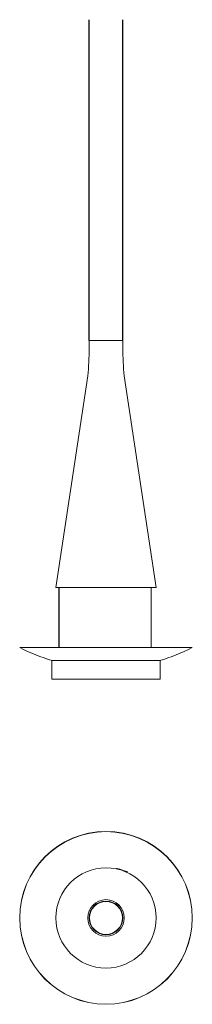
# Model space of a CAD drawing. Header units: millimetres. Extents: x 3706 to 4826, y 4568 to 10949.
import ezdxf

# ---------------------------------------------------------------- set-up
doc = ezdxf.new("R2010")
doc.units = ezdxf.units.MM

msp = doc.modelspace()

# ---------------------------------------------------------------- linework, layer by layer
for p, q in [((4156.5, 8869.9), (4156.5, 10949.1)), ((4375.5, 8869.9), (4375.5, 10949.1))]:
    msp.add_line(p, q)
at = {"color": 7, "linetype": 'Continuous', "lineweight": 15}
for p, q in [((4156.5, 8869.9), (4156.5, 8819.9)), ((4375.5, 8869.9), (4156.5, 8869.9)), ((4375.5, 8819.9), (4375.5, 8869.9)), ((4147.7, 8639.9), (3941, 7269.9)), ((4384.3, 8639.9), (4591, 7269.9)), ((3941, 7269.9), (3944, 7269.5)), ((4591, 7269.9), (3941, 7269.9)), ((4588, 7269.5), (3944, 7269.5)), ((3961, 7269.5), (3961, 6881.2)), ((3961.3, 7269.5), (3961.3, 6881.2)), ((3961.6, 6881.2), (3961.6, 7269.5)), ((4559.5, 6881.2), (4559.5, 7269.5)), ((4559.5, 7269.5), (4559.5, 6881.2)), ((4591, 7269.9), (4588, 7269.5)), ((3706.9, 6881.2), (3706, 6879.4)), ((4826, 6879.4), (3706, 6879.4)), ((4266, 6881.2), (3706.9, 6881.2)), ((4825.1, 6881.2), (4266, 6881.2)), ((4826, 6879.4), (4825.1, 6881.2)), ((3914, 6794.9), (3914, 6674.9)), ((3914, 6794.9), (4618, 6794.9)), ((4618, 6794.9), (4618, 6674.9)), ((4618, 6674.9), (3914, 6674.9)), ((4349.5, 5443.3), (4349.1, 5441.8)), ((4354.3, 5441.8), (4353.9, 5440.5)), ((4354.3, 5441.8), (4371.4, 5436.4)), ((4371.4, 5436.4), (4371.1, 5435.2)), ((4376.2, 5434.8), (4375.8, 5433.5))]:
    msp.add_line(p, q, dxfattribs=at)
at = {"color": 7, "linetype": 'Continuous', "lineweight": 15, "flags": 128}
for points in [[(4349.5, 5443.3), (4349.6, 5443.3), (4349.9, 5443.2), (4350.3, 5443), (4350.9, 5442.8), (4351.6, 5442.6), (4352.5, 5442.4), (4353.3, 5442.1), (4354.3, 5441.8)], [(4371.4, 5436.4), (4372.4, 5436.1), (4373.3, 5435.8), (4374.1, 5435.5), (4374.8, 5435.3), (4375.4, 5435.1), (4375.8, 5435), (4376.1, 5434.9), (4376.2, 5434.8)]]:
    msp.add_lwpolyline(points, dxfattribs=at)
at = {"color": 7, "linetype": 'Continuous', "lineweight": 15}
for radius in [560, 559.1, 118.3, 109.5, 107]:
    msp.add_circle((4266, 5127.6), radius, dxfattribs=at)
for centre, radius, start, end in [((2317.4, 8819.9), 1839.1, 354.38315, 360), ((6214.6, 8819.9), 1839.1, 180, 185.61685), ((4271.1, 7994.4), 1250, 243.12461, 253.65183), ((4260.9, 7994.4), 1250, 286.34817, 296.87539), ((4266, 5127.6), 325, 0.1, 0), ((4266, 5127.6), 118.3, 0.1, 0)]:
    msp.add_arc(centre, radius, start, end, dxfattribs=at)
for points, knots in [([(4339.3, 5448.5), (4338.9, 5448.6), (4338, 5448.8), (4336.7, 5448.5), (4335.5, 5447.9), (4334.6, 5446.9), (4334.1, 5446), (4334.1, 5445.5), (4334.1, 5445.4)], [0, 0, 0, 0, 0.186967, 0.373867, 0.562857, 0.757765, 0.959411, 1, 1, 1, 1]), ([(4401.3, 5427.7), (4391, 5431.1), (4370.3, 5438.1), (4349.6, 5445), (4339.3, 5448.5)], [0, 0, 0, 0, 0.499809, 1, 1, 1, 1]), ([(4403.5, 5421.9), (4403.6, 5422.3), (4403.9, 5422.9), (4404.1, 5424), (4403.9, 5425.2), (4403.2, 5426.4), (4402.3, 5427.3), (4401.6, 5427.6), (4401.3, 5427.7)], [0, 0, 0, 0, 0.164687, 0.295913, 0.48996, 0.684211, 0.873297, 1, 1, 1, 1])]:
    msp.add_open_spline(points, degree=3, knots=knots, dxfattribs=at)

doc.saveas('drawing.dxf')
